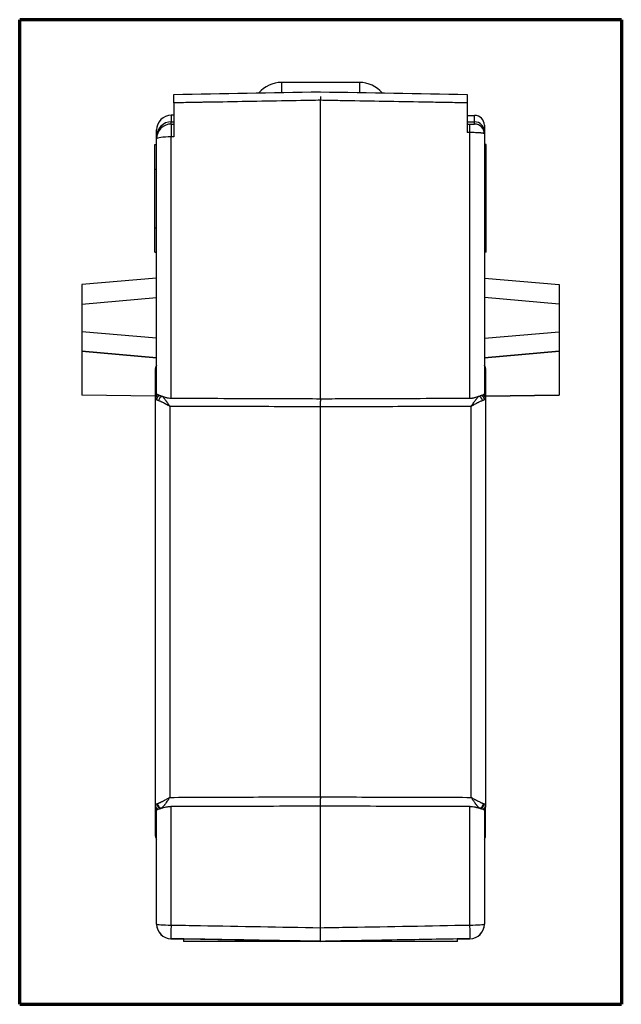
# Model space of a CAD drawing. Header units: millimetres. Extents: x 37 to 396, y 22 to 259.
# Tile 7 of 9: x 226 to 287, y 90 to 191. Entities that reach past the tile are written whole.
import ezdxf

# ---------------------------------------------------------------- set-up
doc = ezdxf.new("R2010")
doc.units = ezdxf.units.MM
doc.layers.add('1', color=7, linetype='Continuous', true_color=0xffffff)

msp = doc.modelspace()

# ---------------------------------------------------------------- linework, layer by layer
at = {"layer": '1', "color": 8, "linetype": 'Continuous', "lineweight": 70}
for p, q in [((225.72, 90.33), (225.72, 191.05)), ((287.25, 191.05), (225.72, 191.05)), ((287.25, 191.05), (287.25, 90.33)), ((225.72, 90.33), (287.25, 90.33))]:
    msp.add_line(p, q, dxfattribs=at)
at = {"layer": '1', "color": 18, "linetype": 'Continuous', "lineweight": 25}
for p, q in [((260.48, 184.63), (252.48, 184.63)), ((252.48, 184.63), (252.48, 183.6)), ((260.48, 184.63), (260.48, 183.6)), ((241.48, 182.54), (241.48, 179.07)), ((271.48, 182.54), (271.48, 179.51)), ((241.48, 181.27), (241.22, 181.27)), ((241.22, 181.27), (241.22, 180.61)), ((241.22, 180.61), (241.48, 180.61)), ((241.22, 180.38), (241.22, 180.61)), ((271.48, 181.26), (272.24, 181.26)), ((271.48, 180.6), (272.24, 180.6)), ((272.24, 180.6), (272.24, 181.26)), ((272.24, 180.38), (272.24, 180.6)), ((239.72, 179.11), (239.72, 179.77)), ((271.77, 152.33), (271.77, 179.51)), ((273.24, 180.26), (273.24, 179.61)), ((273.24, 179.61), (273.24, 179.38)), ((273.24, 179.38), (273.24, 152.79)), ((239.72, 178.88), (239.72, 179.11)), ((239.72, 152.79), (239.72, 178.88)), ((241.19, 179.07), (241.19, 152.33)), ((239.52, 175.77), (239.52, 178.27)), ((239.52, 178.27), (239.72, 178.27)), ((273.44, 178.27), (273.24, 178.27)), ((273.44, 175.77), (273.44, 178.27)), ((239.52, 169.77), (239.52, 175.77)), ((239.52, 175.77), (239.72, 175.77)), ((273.44, 175.77), (273.24, 175.77)), ((273.44, 169.77), (273.44, 175.77)), ((239.52, 169.77), (239.72, 169.77)), ((239.52, 167.27), (239.52, 169.77)), ((273.44, 169.77), (273.24, 169.77)), ((273.44, 167.27), (273.44, 169.77)), ((239.52, 167.27), (239.52, 167.26)), ((239.52, 167.27), (239.52, 167.27)), ((239.52, 167.27), (239.72, 167.27)), ((239.52, 167.27), (239.72, 167.27)), ((239.52, 167.26), (239.52, 167.26)), ((239.52, 167.26), (239.72, 167.26)), ((239.52, 167.26), (239.72, 167.26)), ((273.44, 167.27), (273.24, 167.27)), ((273.44, 167.27), (273.24, 167.27)), ((273.44, 167.26), (273.24, 167.26)), ((273.44, 167.26), (273.24, 167.26)), ((273.44, 167.27), (273.44, 167.26)), ((273.44, 167.27), (273.44, 167.27)), ((273.44, 167.26), (273.44, 167.26)), ((239.72, 164.62), (232.07, 163.95)), ((273.24, 164.62), (280.9, 163.95)), ((232.07, 163.95), (232.07, 161.96)), ((280.9, 163.95), (280.9, 161.96)), ((232.07, 161.96), (239.72, 162.63)), ((280.9, 161.96), (273.24, 162.63)), ((232.07, 161.96), (232.07, 159.13)), ((280.9, 161.96), (280.9, 159.12)), ((239.72, 158.46), (232.07, 159.13)), ((232.07, 159.13), (232.07, 157.13)), ((273.24, 158.46), (280.9, 159.12)), ((280.9, 159.12), (280.9, 157.13)), ((232.07, 157.13), (232.07, 152.65)), ((232.07, 157.13), (232.07, 157.13)), ((239.72, 156.46), (232.07, 157.13)), ((232.07, 157.13), (239.72, 156.46)), ((273.24, 156.46), (280.9, 157.13)), ((280.9, 157.13), (273.24, 156.46)), ((280.9, 157.13), (280.9, 152.65)), ((280.9, 157.13), (280.9, 157.13)), ((239.6, 152.47), (239.6, 155.36)), ((273.36, 155.36), (273.36, 152.47)), ((232.07, 152.65), (232.07, 152.65)), ((239.6, 152.54), (232.07, 152.65)), ((239.6, 152.54), (232.07, 152.65)), ((239.6, 110.72), (239.6, 152.31)), ((280.9, 152.65), (273.36, 152.54)), ((273.36, 152.54), (280.9, 152.65)), ((273.36, 152.3), (273.36, 110.72)), ((280.9, 152.65), (280.9, 152.65)), ((241.08, 151.5), (241.08, 111.5)), ((256.48, 120.07), (256.48, 151.44)), ((271.89, 111.5), (271.89, 151.5)), ((256.48, 111.56), (256.48, 120.07)), ((239.6, 107.53), (239.6, 110.48)), ((239.72, 98.54), (239.72, 110.17)), ((241.19, 110.55), (241.19, 98.44)), ((256.48, 98.17), (256.48, 110.6)), ((271.77, 98.44), (271.77, 110.55)), ((273.24, 110.17), (273.24, 98.54)), ((273.36, 107.53), (273.36, 110.48)), ((239.6, 107.53), (239.6, 107.53)), ((273.36, 107.53), (273.36, 107.53)), ((239.72, 98.53), (239.72, 98.54)), ((241.19, 97.04), (241.19, 97.03)), ((242.47, 97.02), (242.47, 96.76)), ((242.47, 97.02), (256.48, 96.77)), ((256.48, 96.76), (242.47, 96.76)), ((270.49, 97.02), (256.48, 96.77)), ((270.49, 96.76), (256.48, 96.76)), ((270.49, 96.76), (270.49, 97.02)), ((271.77, 97.03), (271.77, 97.04))]:
    msp.add_line(p, q, dxfattribs=at)
for centre, radius, start, end in [((252.48, 181.63), 3, 90, 139.9469), ((260.48, 181.63), 3, 39.981, 90), ((241.22, 179.77), 1.5, 90, 180), ((240.1, 107.53), 0.5, 180, 219.7258), ((240.1, 107.53), 0.5, 180, 219.7258), ((272.86, 107.53), 0.5, 320.2742, 0), ((272.86, 107.53), 0.5, 320.2742, 0)]:
    msp.add_arc(centre, radius, start, end, dxfattribs=at)
for centre, major_axis, ratio, start_param, end_param in [((241.22, 179.11), (-1.5, 0), 0.995466, 4.712389, 6.283185), ((241.22, 178.88), (1.5, 0), 1, 1.570796, 3.141593), ((241.22, 178.88), (0, -1.5), 0.017584, 3.141417, 4.590018), ((271.75, 179.38), (0, 1), 0.017586, 4.835897, 6.283319), ((272.24, 180.26), (-0.384, 0.923), 0.999999, 4.317863, 5.888637), ((272.24, 179.61), (-1, 0), 0.99558, 3.141593, 4.712389), ((272.24, 179.38), (1, 0), 1, 0, 1.570796), ((241.22, 178.88), (1.5, 0), 0.122084, 1.58825, 3.141593), ((240.1, 152.47), (0.5, 0), 0.983102, 2.448246, 3.141593), ((240.1, 152.31), (0.5, 0), 0.900733, 2.157282, 3.141593), ((240.17, 152.16), (0.31, 0.392), 0.896848, 0.996025, 2.163986), ((240.31, 152.07), (-0.253, -0.431), 0.759983, 3.803516, 5.091431), ((272.66, 152.07), (-0.252, 0.432), 0.761431, 4.333483, 5.623534), ((272.79, 152.16), (-0.31, 0.393), 0.896809, 4.121123, 5.291779), ((272.86, 152.3), (-0.5, 0), 0.900714, 3.141593, 4.127865), ((272.86, 152.47), (-0.5, 0), 0.983094, 3.141593, 3.834939), ((240.19, 110.86), (0.226, -0.446), 0.892301, 4.305987, 5.694087), ((240.23, 110.87), (0.206, -0.455), 0.858568, 4.363742, 5.796735), ((272.73, 110.87), (0.207, 0.455), 0.857853, 3.629825, 5.061833), ((272.77, 110.85), (-0.228, -0.445), 0.89249, 0.593611, 1.979627), ((240.1, 110.72), (0.5, 0), 0.910085, 3.141593, 4.285238), ((240.1, 110.48), (0.5, 0), 0.983203, 3.141593, 3.834939), ((272.86, 110.72), (-0.5, 0), 0.909948, 1.999357, 3.141593), ((272.86, 110.48), (-0.5, 0), 0.98321, 2.448246, 3.141593), ((241.22, 98.54), (-1.5, 0), 1, 0, 1.553343), ((241.22, 98.54), (1.5, 0), 0.069808, 3.141593, 4.694936), ((241.22, 98.53), (1.5, 0), 1, 3.141593, 4.694936), ((241.22, 98.54), (0.03, 1.5), 0.016272, 1.640946, 3.141417), ((271.74, 98.54), (-1.5, 0), 1, 1.58825, 3.141593), ((271.74, 98.54), (1.5, 0), 0.069853, 4.729842, 6.283185), ((271.74, 98.53), (1.5, 0), 1, 4.729842, 6.283185), ((271.74, 98.54), (0.03, -1.5), 0.016271, 0.000134, 1.500603)]:
    msp.add_ellipse(centre, major_axis=major_axis, ratio=ratio, start_param=start_param, end_param=end_param, dxfattribs=at)
for points in [[(241.48, 183.41), (246.48, 183.5), (251.48, 183.59), (256.48, 183.68)], [(256.48, 183.67), (261.48, 183.59), (266.48, 183.5), (271.48, 183.41)], [(256.48, 180.38), (256.48, 181.19), (256.48, 182), (256.48, 182.81)], [(241.22, 180.38), (241.3, 180.38), (241.39, 180.38), (241.48, 180.38)], [(256.48, 163.88), (256.48, 169.39), (256.48, 174.89), (256.48, 180.38)], [(271.48, 180.38), (271.57, 180.38), (271.66, 180.38), (271.75, 180.38)], [(271.77, 179.51), (271.67, 179.51), (271.58, 179.51), (271.48, 179.51)], [(241.48, 179.07), (241.38, 179.07), (241.29, 179.07), (241.19, 179.07)], [(256.48, 152.28), (256.48, 156.15), (256.48, 160.02), (256.48, 163.88)], [(239.74, 110.85), (239.75, 110.85), (239.77, 110.86), (239.79, 110.86)], [(256.48, 111.56), (256.48, 111.49), (256.48, 111.42), (256.48, 111.35)], [(273.17, 110.86), (273.19, 110.85), (273.21, 110.85), (273.22, 110.84)], [(240.23, 110.39), (240.2, 110.38), (240.18, 110.38), (240.16, 110.37)], [(272.8, 110.37), (272.78, 110.38), (272.76, 110.38), (272.73, 110.39)], [(241.19, 97.03), (241.62, 97.02), (242.04, 97.02), (242.47, 97.01)], [(270.49, 97.01), (270.92, 97.02), (271.34, 97.03), (271.77, 97.03)]]:
    msp.add_open_spline(points, degree=3, dxfattribs=at)
for points, degree, knots in [([(241.48, 182.54), (241.48, 182.6), (241.48, 182.66), (241.48, 182.75), (241.48, 182.78), (241.48, 182.82), (241.48, 182.83), (241.48, 182.86), (241.48, 182.87), (241.48, 182.94), (241.48, 182.99), (241.48, 183.06), (241.48, 183.08), (241.48, 183.12), (241.48, 183.15), (241.48, 183.2), (241.48, 183.24), (241.48, 183.29), (241.48, 183.3), (241.48, 183.32), (241.48, 183.33), (241.48, 183.34), (241.48, 183.34), (241.48, 183.37), (241.48, 183.39), (241.48, 183.4), (241.48, 183.41), (241.48, 183.41), (241.48, 183.41), (241.48, 183.41)], 3, [0, 0, 0, 0, 0.125, 0.125, 0.1875, 0.1875, 0.21875, 0.21875, 0.25, 0.25, 0.375, 0.375, 0.4375, 0.4375, 0.5, 0.5, 0.625, 0.625, 0.6875, 0.6875, 0.71875, 0.71875, 0.75, 0.75, 0.875, 0.875, 0.9375, 0.9375, 1, 1, 1, 1]), ([(271.48, 183.41), (271.48, 183.41), (271.48, 183.41), (271.48, 183.39), (271.48, 183.38), (271.48, 183.37), (271.48, 183.37), (271.48, 183.36), (271.48, 183.35), (271.48, 183.33), (271.48, 183.3), (271.48, 183.25), (271.48, 183.24), (271.48, 183.2), (271.48, 183.18), (271.48, 183.12), (271.48, 183.08), (271.48, 183.01), (271.48, 182.99), (271.48, 182.95), (271.48, 182.94), (271.48, 182.91), (271.48, 182.9), (271.48, 182.83), (271.48, 182.78), (271.48, 182.69), (271.48, 182.66), (271.48, 182.6), (271.48, 182.57), (271.48, 182.54)], 3, [0, 0, 0, 0, 0.12459, 0.12459, 0.187119, 0.187119, 0.218384, 0.218384, 0.249648, 0.249648, 0.374707, 0.374707, 0.437236, 0.437236, 0.499766, 0.499766, 0.624824, 0.624824, 0.687353, 0.687353, 0.718618, 0.718618, 0.749883, 0.749883, 0.874941, 0.874941, 0.937471, 0.937471, 1, 1, 1, 1]), ([(256.48, 182.81), (255.81, 182.8), (255.15, 182.78), (251.82, 182.73), (249.15, 182.68), (245.81, 182.62), (245.14, 182.61), (244.38, 182.6), (244.3, 182.59), (243.56, 182.58), (242.89, 182.57), (241.97, 182.55), (241.73, 182.55), (241.48, 182.54)], 3, [0, 0, 0, 0, 0.13327, 0.13327, 0.666352, 0.666352, 0.800781, 0.800781, 0.817097, 0.817097, 0.950368, 0.950368, 1, 1, 1, 1]), ([(256.48, 183.2), (256.48, 183.2), (256.48, 183.19), (256.48, 183.18), (256.48, 183.16), (256.48, 183.15), (256.48, 183.14), (256.48, 183.12), (256.48, 183.11), (256.48, 183.09), (256.48, 183.08), (256.48, 183.06), (256.48, 183.05), (256.48, 183.03), (256.48, 183.02), (256.48, 183), (256.48, 182.99), (256.48, 182.97), (256.48, 182.95), (256.48, 182.94), (256.48, 182.92), (256.48, 182.91), (256.48, 182.89), (256.48, 182.87), (256.48, 182.86), (256.48, 182.84), (256.48, 182.82), (256.48, 182.81), (256.48, 182.81)], 3, [0, 0, 0, 0, 0.036999, 0.074115, 0.111347, 0.148697, 0.186164, 0.223748, 0.261449, 0.299266, 0.337201, 0.375253, 0.413422, 0.451708, 0.490111, 0.528631, 0.567268, 0.606022, 0.644893, 0.683881, 0.722986, 0.762208, 0.801548, 0.841004, 0.880577, 0.920268, 0.960075, 1, 1, 1, 1]), ([(271.48, 182.54), (270.82, 182.55), (270.15, 182.57), (269.24, 182.58), (268.99, 182.59), (268.66, 182.59), (268.58, 182.59), (267.83, 182.61), (267.16, 182.62), (263.83, 182.68), (261.16, 182.72), (257.83, 182.78), (257.15, 182.79), (256.48, 182.81)], 3, [0, 0, 0, 0, 0.13327, 0.13327, 0.182903, 0.182903, 0.199219, 0.199219, 0.332489, 0.332489, 0.865571, 0.865571, 1, 1, 1, 1]), ([(271.75, 180.38), (271.79, 180.38), (271.82, 180.38), (271.88, 180.38), (271.91, 180.38), (271.96, 180.38), (271.97, 180.38), (272, 180.38), (272.01, 180.38), (272.05, 180.38), (272.08, 180.38), (272.11, 180.38), (272.12, 180.38), (272.14, 180.38), (272.15, 180.38), (272.18, 180.38), (272.19, 180.38), (272.21, 180.38), (272.22, 180.38), (272.23, 180.38), (272.23, 180.38), (272.24, 180.38), (272.24, 180.38), (272.24, 180.38)], 3, [0, 0, 0, 0, 0.125142, 0.125142, 0.250283, 0.250283, 0.312854, 0.312854, 0.375425, 0.375425, 0.500566, 0.500566, 0.563137, 0.563137, 0.625708, 0.625708, 0.750849, 0.750849, 0.81342, 0.81342, 0.875991, 0.875991, 1, 1, 1, 1]), ([(273.24, 179.38), (273.24, 179.39), (273.23, 179.4), (273.21, 179.41), (273.19, 179.41), (273.17, 179.42), (273.15, 179.43), (273.1, 179.44), (273.05, 179.44), (272.97, 179.45), (272.94, 179.46), (272.88, 179.46), (272.85, 179.47), (272.75, 179.47), (272.67, 179.48), (272.55, 179.49), (272.51, 179.49), (272.42, 179.49), (272.38, 179.49), (272.25, 179.5), (272.16, 179.5), (271.96, 179.5), (271.87, 179.51), (271.77, 179.51)], 3, [0, 0, 0, 0, 0.125, 0.125, 0.1875, 0.1875, 0.25, 0.25, 0.375, 0.375, 0.4375, 0.4375, 0.5, 0.5, 0.625, 0.625, 0.6875, 0.6875, 0.75, 0.75, 0.875, 0.875, 1, 1, 1, 1]), ([(239.72, 155.68), (239.7, 155.66), (239.68, 155.63), (239.66, 155.6), (239.65, 155.58), (239.64, 155.56), (239.64, 155.54), (239.62, 155.5), (239.61, 155.48), (239.61, 155.43), (239.61, 155.42), (239.6, 155.39), (239.6, 155.38), (239.6, 155.36)], 3, [0, 0, 0, 0, 0.25, 0.25, 0.375, 0.375, 0.5, 0.5, 0.75, 0.75, 0.875, 0.875, 1, 1, 1, 1]), ([(273.36, 155.36), (273.36, 155.39), (273.36, 155.42), (273.35, 155.46), (273.35, 155.47), (273.34, 155.5), (273.33, 155.52), (273.32, 155.56), (273.31, 155.58), (273.29, 155.62), (273.28, 155.63), (273.26, 155.66), (273.25, 155.67), (273.24, 155.68)], 3, [0, 0, 0, 0, 0.25, 0.25, 0.375, 0.375, 0.5, 0.5, 0.75, 0.75, 0.875, 0.875, 1, 1, 1, 1]), ([(239.6, 152.31), (239.6, 152.32), (239.6, 152.34), (239.6, 152.37), (239.6, 152.39), (239.6, 152.42), (239.6, 152.43), (239.6, 152.46), (239.6, 152.47), (239.6, 152.47)], 3, [0, 0, 0, 0, 0.25, 0.25, 0.5, 0.5, 0.75, 0.75, 1, 1, 1, 1]), ([(239.71, 152.17), (239.67, 152.19), (239.65, 152.21), (239.62, 152.24), (239.61, 152.25), (239.6, 152.28), (239.6, 152.29), (239.6, 152.31)], 3, [0, 0, 0, 0, 0.5, 0.5, 0.75, 0.75, 1, 1, 1, 1]), ([(239.91, 152.09), (239.87, 152.1), (239.83, 152.12), (239.78, 152.14), (239.76, 152.15), (239.73, 152.16), (239.72, 152.17), (239.71, 152.17)], 3, [0, 0, 0, 0, 0.5, 0.5, 0.75, 0.75, 1, 1, 1, 1]), ([(239.83, 152.68), (239.81, 152.69), (239.79, 152.7), (239.77, 152.71), (239.77, 152.72), (239.75, 152.72), (239.75, 152.73), (239.73, 152.75), (239.72, 152.77), (239.72, 152.79)], 3, [0, 0, 0, 0, 0.25, 0.25, 0.375, 0.375, 0.5, 0.5, 1, 1, 1, 1]), ([(240.05, 152.61), (240.02, 152.61), (240, 152.62), (239.96, 152.63), (239.94, 152.64), (239.88, 152.66), (239.85, 152.67), (239.83, 152.68)], 3, [0, 0, 0, 0, 0.25, 0.25, 0.5, 0.5, 1, 1, 1, 1]), ([(240.05, 152.61), (240.08, 152.6), (240.13, 152.59), (240.21, 152.56), (240.26, 152.55), (240.3, 152.53)], 3, [0, 0, 0, 0, 0.5, 0.5, 1, 1, 1, 1]), ([(240.3, 152.53), (240.33, 152.52), (240.37, 152.51), (240.42, 152.49), (240.43, 152.49), (240.47, 152.47), (240.48, 152.47), (240.57, 152.44), (240.64, 152.42), (240.75, 152.39), (240.79, 152.38), (240.85, 152.37), (240.87, 152.37), (240.91, 152.36), (240.93, 152.36), (241.03, 152.34), (241.11, 152.33), (241.19, 152.33)], 3, [0, 0, 0, 0, 0.125, 0.125, 0.1875, 0.1875, 0.25, 0.25, 0.5, 0.5, 0.625, 0.625, 0.6875, 0.6875, 0.75, 0.75, 1, 1, 1, 1]), ([(240.3, 152.53), (240.32, 152.52), (240.33, 152.5), (240.35, 152.48), (240.37, 152.46), (240.41, 152.42), (240.43, 152.38), (240.47, 152.34), (240.48, 152.33), (240.49, 152.31), (240.52, 152.28), (240.54, 152.25), (240.59, 152.19), (240.62, 152.14), (240.67, 152.08), (240.68, 152.05), (240.72, 152.01), (240.74, 151.98), (240.77, 151.94), (240.79, 151.91), (240.82, 151.86), (240.86, 151.81), (240.89, 151.76), (240.93, 151.71), (240.95, 151.68), (241, 151.6), (241.04, 151.55), (241.08, 151.5)], 3, [0, 0, 0, 0, 0.0625, 0.0625, 0.125, 0.125, 0.25, 0.25, 0.28125, 0.28125, 0.3125, 0.375, 0.375, 0.5, 0.5, 0.5625, 0.5625, 0.625, 0.625, 0.6875, 0.6875, 0.75, 0.8125, 0.8125, 0.875, 0.875, 1, 1, 1, 1]), ([(241.19, 152.33), (241.99, 152.33), (242.79, 152.33), (246.79, 152.32), (249.99, 152.3), (254.29, 152.29), (255.38, 152.29), (256.48, 152.28)], 3, [0, 0, 0, 0, 0.156948, 0.156948, 0.78474, 0.78474, 1, 1, 1, 1]), ([(256.48, 152.28), (257.28, 152.28), (258.08, 152.29), (262.08, 152.3), (265.28, 152.31), (269.58, 152.33), (270.67, 152.33), (271.77, 152.33)], 3, [0, 0, 0, 0, 0.156948, 0.156948, 0.78474, 0.78474, 1, 1, 1, 1]), ([(256.48, 152.28), (256.48, 152.28), (256.48, 152.27), (256.48, 152.26), (256.48, 152.25), (256.48, 152.24), (256.48, 152.22), (256.48, 152.21), (256.48, 152.2), (256.48, 152.19), (256.48, 152.17), (256.48, 152.16), (256.48, 152.15), (256.48, 152.14), (256.48, 152.12), (256.48, 152.11), (256.48, 152.1), (256.48, 152.08), (256.48, 152.07), (256.48, 152.06), (256.48, 152.05), (256.48, 152.04)], 3, [0, 0, 0, 0, 0.054135, 0.108103, 0.161904, 0.215538, 0.269005, 0.322305, 0.375438, 0.428404, 0.481202, 0.533834, 0.586298, 0.638596, 0.690726, 0.742689, 0.794486, 0.846115, 0.897577, 0.948872, 1, 1, 1, 1]), ([(271.77, 152.33), (271.85, 152.33), (271.93, 152.34), (272.05, 152.36), (272.09, 152.36), (272.17, 152.38), (272.21, 152.39), (272.32, 152.42), (272.39, 152.44), (272.5, 152.47), (272.53, 152.48), (272.58, 152.5), (272.59, 152.51), (272.63, 152.52), (272.64, 152.52), (272.66, 152.53)], 3, [0, 0, 0, 0, 0.25, 0.25, 0.375, 0.375, 0.5, 0.5, 0.75, 0.75, 0.875, 0.875, 0.9375, 0.9375, 1, 1, 1, 1]), ([(271.89, 151.5), (271.9, 151.52), (271.92, 151.55), (271.96, 151.6), (271.98, 151.63), (272.01, 151.68), (272.03, 151.71), (272.07, 151.76), (272.09, 151.78), (272.14, 151.86), (272.17, 151.91), (272.24, 152.01), (272.28, 152.05), (272.33, 152.12), (272.34, 152.14), (272.38, 152.19), (272.39, 152.21), (272.44, 152.27), (272.47, 152.31), (272.53, 152.38), (272.56, 152.42), (272.6, 152.46), (272.61, 152.48), (272.63, 152.5), (272.65, 152.52), (272.66, 152.53)], 3, [0, 0, 0, 0, 0.0625, 0.0625, 0.125, 0.125, 0.1875, 0.1875, 0.25, 0.25, 0.375, 0.375, 0.5, 0.5, 0.5625, 0.5625, 0.625, 0.625, 0.75, 0.75, 0.875, 0.875, 0.9375, 0.9375, 1, 1, 1, 1]), ([(272.66, 152.53), (272.71, 152.54), (272.75, 152.56), (272.84, 152.59), (272.88, 152.6), (272.91, 152.61)], 3, [0, 0, 0, 0, 0.5, 0.5, 1, 1, 1, 1]), ([(273.13, 152.68), (273.11, 152.67), (273.08, 152.65), (273, 152.63), (272.96, 152.62), (272.91, 152.61)], 3, [0, 0, 0, 0, 0.5, 0.5, 1, 1, 1, 1]), ([(273.25, 152.17), (273.23, 152.16), (273.2, 152.15), (273.13, 152.12), (273.1, 152.1), (273.06, 152.09)], 3, [0, 0, 0, 0, 0.5, 0.5, 1, 1, 1, 1]), ([(273.24, 152.79), (273.24, 152.77), (273.23, 152.75), (273.21, 152.72), (273.2, 152.71), (273.18, 152.7), (273.17, 152.7), (273.15, 152.69), (273.14, 152.68), (273.13, 152.68)], 3, [0, 0, 0, 0, 0.5, 0.5, 0.75, 0.75, 0.875, 0.875, 1, 1, 1, 1]), ([(273.36, 152.3), (273.36, 152.27), (273.35, 152.25), (273.32, 152.22), (273.31, 152.21), (273.29, 152.19), (273.27, 152.18), (273.25, 152.17)], 3, [0, 0, 0, 0, 0.5, 0.5, 0.75, 0.75, 1, 1, 1, 1]), ([(273.36, 152.47), (273.36, 152.46), (273.36, 152.45), (273.36, 152.43), (273.36, 152.42), (273.36, 152.39), (273.36, 152.37), (273.36, 152.34), (273.36, 152.32), (273.36, 152.3)], 3, [0, 0, 0, 0, 0.25, 0.25, 0.5, 0.5, 0.75, 0.75, 1, 1, 1, 1]), ([(241.08, 151.5), (241.05, 151.51), (241.02, 151.53), (240.97, 151.56), (240.94, 151.58), (240.86, 151.62), (240.8, 151.65), (240.72, 151.69), (240.7, 151.71), (240.64, 151.74), (240.62, 151.75), (240.54, 151.79), (240.49, 151.82), (240.39, 151.87), (240.34, 151.89), (240.27, 151.93), (240.25, 151.94), (240.2, 151.96), (240.18, 151.97), (240.11, 152.01), (240.07, 152.03), (240, 152.05), (239.98, 152.06), (239.94, 152.08), (239.93, 152.08), (239.91, 152.09)], 3, [0, 0, 0, 0, 0.0625, 0.0625, 0.125, 0.125, 0.25, 0.25, 0.3125, 0.3125, 0.375, 0.375, 0.5, 0.5, 0.625, 0.625, 0.6875, 0.6875, 0.75, 0.75, 0.875, 0.875, 0.9375, 0.9375, 1, 1, 1, 1]), ([(256.48, 151.45), (253.67, 151.46), (250.85, 151.47), (245.72, 151.48), (243.4, 151.49), (241.08, 151.5)], 3, [0, 0, 0, 0, 0.548113, 0.548113, 1, 1, 1, 1]), ([(256.48, 151.44), (256.48, 151.69), (256.48, 151.98), (256.48, 152.04)], 2, [0, 0, 0, 0.751835, 1, 1, 1]), ([(271.89, 151.5), (269.56, 151.49), (267.24, 151.48), (262.11, 151.46), (259.29, 151.45), (256.48, 151.44)], 3, [0, 0, 0, 0, 0.451887, 0.451887, 1, 1, 1, 1]), ([(273.06, 152.09), (273.05, 152.08), (273.04, 152.08), (273.02, 152.07), (273.01, 152.07), (272.98, 152.06), (272.96, 152.05), (272.9, 152.02), (272.85, 152.01), (272.77, 151.96), (272.72, 151.94), (272.65, 151.91), (272.62, 151.89), (272.57, 151.87), (272.55, 151.86), (272.47, 151.82), (272.42, 151.79), (272.32, 151.73), (272.26, 151.71), (272.18, 151.66), (272.16, 151.65), (272.1, 151.62), (272.08, 151.6), (272.02, 151.57), (271.99, 151.56), (271.95, 151.54), (271.94, 151.53), (271.91, 151.51), (271.9, 151.51), (271.89, 151.5)], 3, [0, 0, 0, 0, 0.03125, 0.03125, 0.0625, 0.0625, 0.125, 0.125, 0.25, 0.25, 0.375, 0.375, 0.4375, 0.4375, 0.5, 0.5, 0.625, 0.625, 0.75, 0.75, 0.8125, 0.8125, 0.875, 0.875, 0.9375, 0.9375, 0.96875, 0.96875, 1, 1, 1, 1]), ([(239.6, 110.72), (239.6, 110.73), (239.6, 110.75), (239.61, 110.77), (239.62, 110.77), (239.63, 110.78), (239.63, 110.79), (239.65, 110.81), (239.66, 110.82), (239.69, 110.83), (239.71, 110.84), (239.74, 110.85)], 3, [0, 0, 0, 0, 0.25, 0.25, 0.375, 0.375, 0.5, 0.5, 0.75, 0.75, 1, 1, 1, 1]), ([(239.79, 110.86), (239.82, 110.87), (239.86, 110.88), (239.91, 110.9), (239.92, 110.91), (239.94, 110.92), (239.96, 110.92), (239.99, 110.94), (240.01, 110.95), (240.08, 110.98), (240.13, 111), (240.21, 111.04), (240.24, 111.05), (240.29, 111.08), (240.32, 111.09), (240.41, 111.14), (240.46, 111.17), (240.58, 111.23), (240.64, 111.26), (240.73, 111.31), (240.76, 111.33), (240.83, 111.36), (240.86, 111.38), (240.92, 111.42), (240.95, 111.43), (241, 111.46), (241.01, 111.47), (241.04, 111.49), (241.06, 111.49), (241.08, 111.5)], 3, [0, 0, 0, 0, 0.125, 0.125, 0.15625, 0.15625, 0.1875, 0.1875, 0.25, 0.25, 0.375, 0.375, 0.4375, 0.4375, 0.5, 0.5, 0.625, 0.625, 0.75, 0.75, 0.8125, 0.8125, 0.875, 0.875, 0.9375, 0.9375, 0.96875, 0.96875, 1, 1, 1, 1]), ([(241.08, 111.5), (241.07, 111.49), (241.05, 111.47), (241.03, 111.44), (241.02, 111.43), (240.99, 111.38), (240.97, 111.35), (240.93, 111.29), (240.91, 111.26), (240.87, 111.2), (240.85, 111.17), (240.78, 111.09), (240.74, 111.03), (240.69, 110.95), (240.67, 110.92), (240.63, 110.87), (240.61, 110.84), (240.57, 110.79), (240.55, 110.77), (240.52, 110.72), (240.5, 110.7), (240.45, 110.63), (240.42, 110.59), (240.37, 110.53), (240.35, 110.52), (240.33, 110.49), (240.33, 110.48), (240.31, 110.47), (240.3, 110.46), (240.27, 110.43), (240.25, 110.4), (240.23, 110.39)], 3, [0, 0, 0, 0, 0.03125, 0.03125, 0.0625, 0.0625, 0.125, 0.125, 0.1875, 0.1875, 0.25, 0.25, 0.375, 0.375, 0.4375, 0.4375, 0.5, 0.5, 0.5625, 0.5625, 0.625, 0.625, 0.75, 0.75, 0.8125, 0.8125, 0.84375, 0.84375, 0.875, 0.875, 1, 1, 1, 1]), ([(241.08, 111.5), (243.4, 111.51), (245.72, 111.52), (250.85, 111.54), (253.67, 111.55), (256.48, 111.56)], 3, [0, 0, 0, 0, 0.451902, 0.451902, 1, 1, 1, 1]), ([(256.48, 111.55), (259.29, 111.54), (262.11, 111.53), (267.24, 111.52), (269.56, 111.51), (271.89, 111.5)], 3, [0, 0, 0, 0, 0.548098, 0.548098, 1, 1, 1, 1]), ([(256.48, 110.6), (256.48, 110.64), (256.48, 110.69), (256.48, 110.77), (256.48, 110.8), (256.48, 110.84), (256.48, 110.86), (256.48, 110.89), (256.48, 110.91), (256.48, 110.99), (256.48, 111.06), (256.48, 111.15), (256.48, 111.16), (256.48, 111.2), (256.48, 111.22), (256.48, 111.28), (256.48, 111.31), (256.48, 111.35)], 3, [0, 0, 0, 0, 0.25, 0.25, 0.375, 0.375, 0.4375, 0.4375, 0.5, 0.5, 0.75, 0.75, 0.8125, 0.8125, 0.875, 0.875, 1, 1, 1, 1]), ([(272.73, 110.39), (272.71, 110.4), (272.69, 110.43), (272.65, 110.47), (272.64, 110.48), (272.61, 110.51), (272.61, 110.52), (272.59, 110.53), (272.57, 110.56), (272.54, 110.59), (272.52, 110.62), (272.51, 110.63), (272.49, 110.65), (272.49, 110.66), (272.44, 110.72), (272.41, 110.77), (272.33, 110.87), (272.3, 110.92), (272.24, 111), (272.22, 111.03), (272.18, 111.08), (272.14, 111.14), (272.09, 111.2), (272.05, 111.26), (272.03, 111.29), (271.99, 111.35), (271.97, 111.38), (271.94, 111.42), (271.93, 111.44), (271.91, 111.47), (271.9, 111.49), (271.89, 111.5)], 3, [0, 0, 0, 0, 0.125, 0.125, 0.1875, 0.1875, 0.21875, 0.21875, 0.25, 0.3125, 0.3125, 0.34375, 0.34375, 0.375, 0.375, 0.5, 0.5, 0.625, 0.625, 0.6875, 0.6875, 0.75, 0.8125, 0.8125, 0.875, 0.875, 0.9375, 0.9375, 0.96875, 0.96875, 1, 1, 1, 1]), ([(271.89, 111.5), (271.9, 111.49), (271.92, 111.48), (271.95, 111.47), (271.96, 111.46), (272.01, 111.43), (272.04, 111.41), (272.14, 111.36), (272.2, 111.33), (272.29, 111.28), (272.32, 111.26), (272.38, 111.23), (272.41, 111.21), (272.5, 111.17), (272.55, 111.14), (272.67, 111.08), (272.72, 111.05), (272.79, 111.02), (272.8, 111.01), (272.82, 111), (272.84, 110.99), (272.87, 110.98), (272.91, 110.96), (272.95, 110.94), (272.97, 110.93), (272.98, 110.93), (273.02, 110.91), (273.04, 110.91), (273.1, 110.88), (273.14, 110.87), (273.17, 110.86)], 3, [0, 0, 0, 0, 0.03125, 0.03125, 0.0625, 0.0625, 0.125, 0.125, 0.25, 0.25, 0.3125, 0.3125, 0.375, 0.375, 0.5, 0.5, 0.625, 0.625, 0.65625, 0.65625, 0.6875, 0.6875, 0.75, 0.78125, 0.78125, 0.8125, 0.8125, 0.875, 0.875, 1, 1, 1, 1]), ([(273.22, 110.84), (273.25, 110.84), (273.27, 110.83), (273.29, 110.82), (273.3, 110.81), (273.31, 110.8), (273.32, 110.8), (273.34, 110.78), (273.35, 110.77), (273.36, 110.75), (273.36, 110.73), (273.36, 110.72)], 3, [0, 0, 0, 0, 0.25, 0.25, 0.375, 0.375, 0.5, 0.5, 0.75, 0.75, 1, 1, 1, 1]), ([(239.6, 110.48), (239.6, 110.49), (239.6, 110.51), (239.6, 110.54), (239.6, 110.56), (239.6, 110.61), (239.6, 110.63), (239.6, 110.67), (239.6, 110.7), (239.6, 110.72)], 3, [0, 0, 0, 0, 0.25, 0.25, 0.5, 0.5, 0.75, 0.75, 1, 1, 1, 1]), ([(239.72, 110.17), (239.72, 110.18), (239.72, 110.19), (239.74, 110.22), (239.75, 110.23), (239.77, 110.24), (239.78, 110.25), (239.8, 110.26), (239.81, 110.27), (239.84, 110.28), (239.87, 110.29), (239.89, 110.3)], 3, [0, 0, 0, 0, 0.25, 0.25, 0.5, 0.5, 0.625, 0.625, 0.75, 0.75, 1, 1, 1, 1]), ([(239.89, 110.3), (239.93, 110.32), (239.97, 110.33), (240.02, 110.34), (240.04, 110.35), (240.06, 110.35), (240.07, 110.35), (240.11, 110.36), (240.13, 110.37), (240.16, 110.37)], 3, [0, 0, 0, 0, 0.5, 0.5, 0.625, 0.625, 0.75, 0.75, 1, 1, 1, 1]), ([(241.19, 110.55), (241.1, 110.55), (241.01, 110.54), (240.88, 110.53), (240.84, 110.52), (240.78, 110.51), (240.75, 110.51), (240.71, 110.5), (240.69, 110.49), (240.59, 110.47), (240.51, 110.45), (240.42, 110.43), (240.4, 110.43), (240.36, 110.42), (240.35, 110.41), (240.29, 110.4), (240.26, 110.39), (240.23, 110.39)], 3, [0, 0, 0, 0, 0.25, 0.25, 0.375, 0.375, 0.4375, 0.4375, 0.5, 0.5, 0.75, 0.75, 0.8125, 0.8125, 0.875, 0.875, 1, 1, 1, 1]), ([(256.48, 110.6), (255.68, 110.6), (254.88, 110.59), (250.88, 110.58), (247.68, 110.57), (243.39, 110.55), (242.29, 110.55), (241.19, 110.55)], 3, [0, 0, 0, 0, 0.156948, 0.156948, 0.784741, 0.784741, 1, 1, 1, 1]), ([(271.77, 110.55), (270.97, 110.55), (270.17, 110.55), (266.17, 110.57), (262.97, 110.58), (258.67, 110.59), (257.58, 110.59), (256.48, 110.6)], 3, [0, 0, 0, 0, 0.156948, 0.156948, 0.784741, 0.784741, 1, 1, 1, 1]), ([(272.73, 110.39), (272.67, 110.4), (272.6, 110.42), (272.49, 110.44), (272.45, 110.45), (272.39, 110.47), (272.37, 110.47), (272.33, 110.48), (272.31, 110.48), (272.21, 110.51), (272.12, 110.52), (271.99, 110.53), (271.95, 110.54), (271.88, 110.54), (271.86, 110.54), (271.81, 110.55), (271.79, 110.55), (271.77, 110.55)], 3, [0, 0, 0, 0, 0.25, 0.25, 0.375, 0.375, 0.4375, 0.4375, 0.5, 0.5, 0.75, 0.75, 0.875, 0.875, 0.9375, 0.9375, 1, 1, 1, 1]), ([(272.8, 110.37), (272.86, 110.36), (272.9, 110.35), (272.97, 110.33), (272.99, 110.33), (273.03, 110.32), (273.05, 110.31), (273.07, 110.3)], 3, [0, 0, 0, 0, 0.5, 0.5, 0.75, 0.75, 1, 1, 1, 1]), ([(273.07, 110.3), (273.1, 110.29), (273.15, 110.27), (273.18, 110.25), (273.21, 110.23), (273.21, 110.23), (273.22, 110.21), (273.23, 110.21), (273.24, 110.19), (273.24, 110.18), (273.24, 110.17)], 3, [0, 0, 0, 0, 0.25, 0.5, 0.5, 0.625, 0.625, 0.75, 0.75, 1, 1, 1, 1]), ([(273.36, 110.72), (273.36, 110.69), (273.36, 110.67), (273.36, 110.63), (273.36, 110.6), (273.36, 110.56), (273.36, 110.54), (273.36, 110.51), (273.36, 110.49), (273.36, 110.48)], 3, [0, 0, 0, 0, 0.25, 0.25, 0.5, 0.5, 0.75, 0.75, 1, 1, 1, 1]), ([(241.19, 98.44), (242.19, 98.42), (243.19, 98.4), (248.29, 98.31), (252.38, 98.24), (256.48, 98.17)], 3, [0, 0, 0, 0, 0.196161, 0.196161, 1, 1, 1, 1]), ([(256.48, 98.17), (257.48, 98.19), (258.48, 98.2), (263.58, 98.29), (267.67, 98.36), (271.77, 98.44)], 3, [0, 0, 0, 0, 0.196161, 0.196161, 1, 1, 1, 1]), ([(256.48, 96.77), (256.48, 96.77), (256.48, 96.78), (256.48, 96.81), (256.48, 96.82), (256.48, 96.84), (256.48, 96.85), (256.48, 96.86), (256.48, 96.87), (256.48, 96.91), (256.48, 96.96), (256.48, 97.03), (256.48, 97.06), (256.48, 97.1), (256.48, 97.11), (256.48, 97.15), (256.48, 97.16), (256.48, 97.24), (256.48, 97.31), (256.48, 97.4), (256.48, 97.42), (256.48, 97.46), (256.48, 97.48), (256.48, 97.54), (256.48, 97.58), (256.48, 97.71), (256.48, 97.8), (256.48, 97.91), (256.48, 97.94), (256.48, 97.98), (256.48, 98), (256.48, 98.07), (256.48, 98.12), (256.48, 98.17)], 3, [0, 0, 0, 0, 0.125, 0.125, 0.1875, 0.1875, 0.21875, 0.21875, 0.25, 0.25, 0.375, 0.375, 0.4375, 0.4375, 0.46875, 0.46875, 0.5, 0.5, 0.625, 0.625, 0.65625, 0.65625, 0.6875, 0.6875, 0.75, 0.75, 0.875, 0.875, 0.90625, 0.90625, 0.9375, 0.9375, 1, 1, 1, 1]), ([(256.48, 96.78), (253.69, 96.82), (250.91, 96.87), (245.81, 96.96), (243.5, 97), (241.19, 97.04)], 3, [0, 0, 0, 0, 0.546719, 0.546719, 1, 1, 1, 1]), ([(271.77, 97.04), (269.46, 97), (267.15, 96.96), (262.05, 96.87), (259.27, 96.82), (256.48, 96.77)], 3, [0, 0, 0, 0, 0.453281, 0.453281, 1, 1, 1, 1])]:
    msp.add_open_spline(points, degree=degree, knots=knots, dxfattribs=at)

doc.saveas('drawing.dxf')
